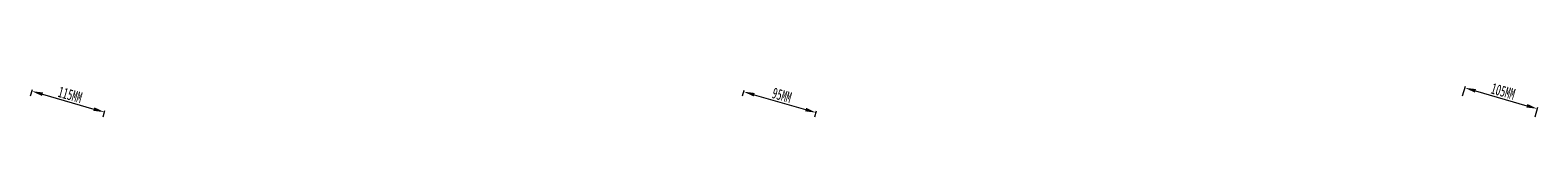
# Model space of a CAD drawing. Header units: inches. Extents: x -231 to 15565, y -8146 to 447.
# Tile 22 of 22: x 15015 to 15565, y -8146 to -8132. Entities that reach past the tile are written whole.
import ezdxf

# ---------------------------------------------------------------- set-up
doc = ezdxf.new("R2010")
doc.units = ezdxf.units.IN
doc.header["$MEASUREMENT"] = 0
doc.styles.add('romand', font='romand.shx')
doc.styles.add('SLDTEXTSTYLE4', font='simkai.ttf', dxfattribs={"width": 0.642857})
doc.dimstyles.new('副本 (2) (2) 1-1尺寸界线', dxfattribs={"dimtxt": 4, "dimasz": 4, "dimexe": 0.618, "dimexo": 0.618, "dimgap": 0.618, "dimtad": 1, "dimtoh": 1, "dimdsep": 46, "dimtxsty": 'romand', "dimcen": 0, "dimclrd": 3, "dimclre": 3, "dimclrt": 6, "dimadec": 0, "dimazin": 2, "dimtfac": 1, "dimtofl": 0, "dimtmove": 0, "dimatfit": 3, "dimfxl": 0, "dimlwd": 13, "dimlwe": 13, "dimarcsym": 0})

# ---------------------------------------------------------------- blocks, each defined once
blk = doc.blocks.new('*D17')
at = {"color": 3, "lineweight": 13}
for p, q in [((15537.51, -8138.28), (15538.53, -8134.76)), ((15542.2, -8136.46), (15560.94, -8141.87)), ((15563.94, -8145.91), (15564.96, -8142.38))]:
    blk.add_line(p, q, dxfattribs=at)
at = {"color": 3}
for points in [[(15542.39, -8135.82), (15542.02, -8137.1), (15538.36, -8135.35)], [(15561.13, -8141.23), (15560.76, -8142.51), (15564.79, -8142.98)]]:
    blk.add_solid(points, dxfattribs=at)
at = {"layer": 'Defpoints', "color": 0}
for p in [(15537.34, -8138.88), (15563.77, -8146.5), (15564.79, -8142.98)]:
    blk.add_point(p, dxfattribs=at)
at = {"color": 6, "insert": (15552.31, -8136.63), "char_height": 4, "attachment_point": 5, "rotation": 343.9078, "style": 'SLDTEXTSTYLE4'}
blk.add_mtext('105MM', dxfattribs=at)
blk = doc.blocks.new('*D18')
at = {"color": 3, "lineweight": 13}
for p, q in [((15274.96, -8138.28), (15275.57, -8136.17)), ((15279.24, -8137.87), (15297.99, -8143.28)), ((15301.39, -8145.91), (15302, -8143.79))]:
    blk.add_line(p, q, dxfattribs=at)
at = {"color": 3}
for points in [[(15279.43, -8137.23), (15279.06, -8138.51), (15275.4, -8136.76)], [(15298.17, -8142.64), (15297.8, -8143.92), (15301.83, -8144.39)]]:
    blk.add_solid(points, dxfattribs=at)
at = {"layer": 'Defpoints', "color": 0}
for p in [(15274.79, -8138.88), (15301.22, -8146.5), (15301.83, -8144.39)]:
    blk.add_point(p, dxfattribs=at)
at = {"color": 6, "insert": (15289.34, -8138.06), "char_height": 4, "attachment_point": 5, "rotation": 343.9078, "style": 'SLDTEXTSTYLE4'}
blk.add_mtext('95MM', dxfattribs=at)
blk = doc.blocks.new('*D19')
at = {"color": 3, "lineweight": 13}
for p, q in [((15015.41, -8138.28), (15016.08, -8135.99)), ((15019.75, -8137.69), (15038.49, -8143.1)), ((15041.84, -8145.91), (15042.5, -8143.61))]:
    blk.add_line(p, q, dxfattribs=at)
at = {"color": 3}
for points in [[(15019.93, -8137.05), (15019.56, -8138.33), (15015.9, -8136.58)], [(15038.67, -8142.46), (15038.3, -8143.74), (15042.33, -8144.21)]]:
    blk.add_solid(points, dxfattribs=at)
at = {"layer": 'Defpoints', "color": 0}
for p in [(15015.24, -8138.88), (15041.67, -8146.5), (15042.33, -8144.21)]:
    blk.add_point(p, dxfattribs=at)
at = {"color": 6, "insert": (15029.84, -8137.88), "char_height": 4, "attachment_point": 5, "rotation": 343.9078, "style": 'SLDTEXTSTYLE4'}
blk.add_mtext('115MM', dxfattribs=at)

msp = doc.modelspace()

# ---------------------------------------------------------------- dimensions: what is measured, and where the dimension line sits
for p1, p2, distance, text, picture, middle in [((15015.243, -8138.875), (15041.671, -8146.499), 2.385, '115MM', '*D19', (15029.844, -8137.881)), ((15274.791, -8138.875), (15301.219, -8146.499), 2.198, '95MM', '*D18', (15289.34, -8138.06)), ((15537.343, -8138.875), (15563.771, -8146.499), 3.667, '105MM', '*D17', (15552.306, -8136.627))]:
    dim = msp.add_aligned_dim(p1=p1, p2=p2, distance=distance, text=text, dimstyle='副本 (2) (2) 1-1尺寸界线', override={"dimtxsty": 'SLDTEXTSTYLE4'})
    dim.commit()
    dim.dimension.update_dxf_attribs({"geometry": picture, "text_midpoint": middle})

doc.saveas('drawing.dxf')
